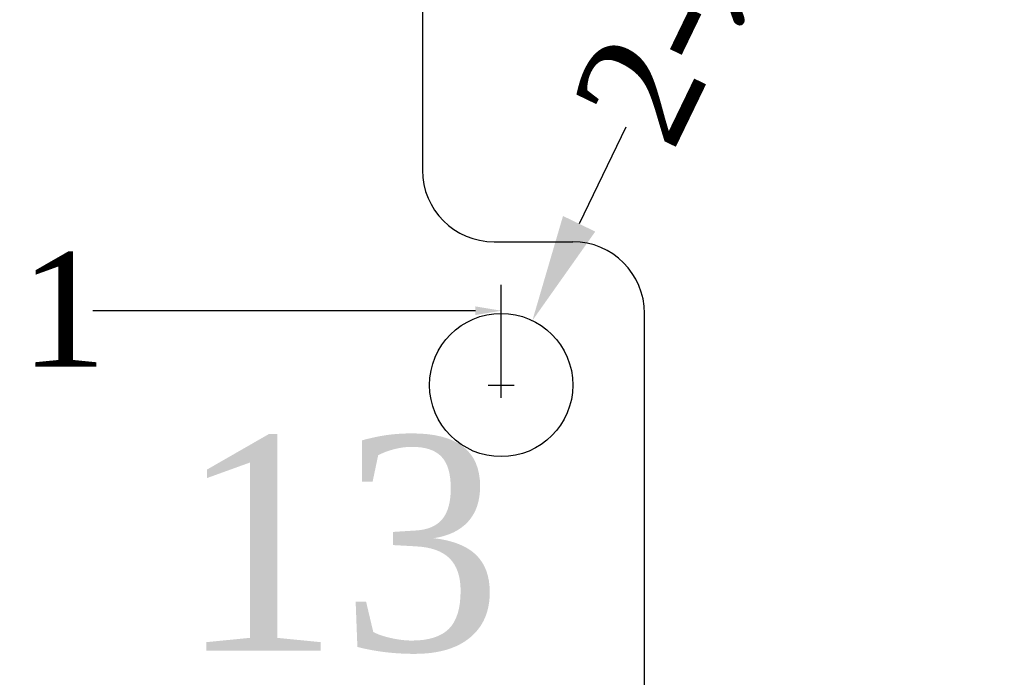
# Model space of a CAD drawing. Extents: x -334 to 152, y -2 to 1135.
# Tile 5 of 20: x -315.66 to -308.79, y 31.64 to 36.23. Entities that reach past the tile are written whole.
import ezdxf

# ---------------------------------------------------------------- set-up
doc = ezdxf.new("R2010")
doc.units = 0
doc.header["$MEASUREMENT"] = 0
doc.layers.add('Frame', color=7, linetype='Continuous')
doc.styles.get("Standard").update_dxf_attribs({"font": 'times.ttf'})
doc.dimstyles.get("Standard").update_dxf_attribs({"dimtxt": 0.18, "dimasz": 0.18, "dimexe": 0.18, "dimexo": 0.0625, "dimgap": 0.09, "dimtad": 0, "dimtih": 1, "dimtoh": 1, "dimdec": 4, "dimzin": 0, "dimdsep": 46, "dimtxsty": 'Standard', "dimcen": 0.09, "dimadec": 0, "dimazin": 0, "dimtfac": 1, "dimtdec": 4, "dimtofl": 0, "dimtmove": 0, "dimatfit": 3, "dimfxl": 1, "dimtolj": 1, "dimtzin": 0, "dimarcsym": 0})

# ---------------------------------------------------------------- blocks, each defined once
blk = doc.blocks.new('*D120')
at = {"color": 0, "lineweight": -2, "transparency": 16777216}
for p, q in [((-311.4331, 35.4816), (-311.7594, 34.8063)), ((-312.3031, 33.5908), (-312.3031, 33.7708)), ((-312.3931, 33.6808), (-312.2131, 33.6808))]:
    blk.add_line(p, q, dxfattribs=at)
at = {"color": 0, "transparency": 16777216}
blk.add_solid([(-311.8719, 34.8607), (-311.6468, 34.7519), (-312.0856, 34.131)], dxfattribs=at)
at = {"layer": 'Defpoints', "color": 0, "transparency": 16777216}
for p in [(-312.0856, 34.131), (-312.5206, 33.2306)]:
    blk.add_point(p, dxfattribs=at)
at = {"color": 0, "transparency": 16777216, "insert": (-310.4328, 37.5523), "char_height": 0.8, "attachment_point": 5, "rotation": 64.21465}
blk.add_mtext('\\A1;2-∅1%%P0.1', dxfattribs=at)
blk = doc.blocks.new('*D122')
at = {"layer": 'Defpoints', "color": 0, "transparency": 16777216}
for p in [(-312.3031, 34.1994), (-322.7031, 33.6808), (-312.3031, 33.6808)]:
    blk.add_point(p, dxfattribs=at)
at = {"layer": 'Frame', "color": 0, "lineweight": -2, "transparency": 16777216}
for p, q in [((-322.7031, 33.7433), (-322.7031, 34.3794)), ((-312.3031, 33.7433), (-312.3031, 34.3794)), ((-322.5231, 34.1994), (-319.8532, 34.1994)), ((-312.4831, 34.1994), (-315.1531, 34.1994))]:
    blk.add_line(p, q, dxfattribs=at)
at = {"layer": 'Frame', "color": 0, "transparency": 16777216}
for points in [[(-322.5231, 34.2294), (-322.5231, 34.1694), (-322.7031, 34.1994)], [(-312.4831, 34.2294), (-312.4831, 34.1694), (-312.3031, 34.1994)]]:
    blk.add_solid(points, dxfattribs=at)
at = {"layer": 'Frame', "color": 0, "transparency": 16777216, "insert": (-317.5031, 34.1994), "char_height": 0.8, "attachment_point": 5}
blk.add_mtext('\\A1;10.40%%P0.1', dxfattribs=at)

msp = doc.modelspace()

# ---------------------------------------------------------------- linework, layer by layer
at = {"color": 34}
for p, q in [((-312.85314, 41.68077), (-312.85314, 35.18077)), ((-312.35314, 34.68077), (-311.80314, 34.68077)), ((-311.30314, 30.18077), (-311.30314, 34.18077))]:
    msp.add_line(p, q, dxfattribs=at)
msp.add_circle((-312.30314, 33.68077), 0.5, dxfattribs=at)
for centre, start, end in [((-312.35314, 35.18077), 180, 270), ((-311.80314, 34.18077), 0, 90)]:
    msp.add_arc(centre, 0.5, start, end, dxfattribs=at)

# ---------------------------------------------------------------- texts
at = {"insert": (-314.56006, 33.32631), "char_height": 1.5, "width": 2.634013, "attachment_point": 1}
msp.add_mtext('13', dxfattribs=at)

# ---------------------------------------------------------------- dimensions: what is measured, and where the dimension line sits
dim = msp.add_diameter_dim_2p(p1=(-312.52064, 33.23055), p2=(-312.08564, 34.13098), text='2-<>%%P0.1', dimstyle='Standard', override={"dimtxt": 0.8, "dimasz": 0.75, "dimexe": 0.5, "dimexo": 0.5, "dimgap": 0.1, "dimtih": 0, "dimtoh": 0, "dimzin": 8, "dimazin": 2, "dimtzin": 8})
dim.commit()
dim.dimension.update_dxf_attribs({"geometry": '*D120', "text_midpoint": (-310.43281, 37.55227)})
at = {"layer": 'Frame', "color": 0}
dim = msp.add_linear_dim(base=(-312.30314, 34.19938), p1=(-322.70314, 33.68077), p2=(-312.30314, 33.68077), text='<>%%P0.1', dimstyle='Standard', override={"dimtxt": 0.8, "dimgap": 0.1, "dimdec": 2, "dimfxl": 0.45, "dimarcsym": 1}, dxfattribs=at)
dim.commit()
dim.dimension.update_dxf_attribs({"geometry": '*D122', "text_midpoint": (-317.50314, 34.19938)})

doc.saveas('drawing.dxf')
